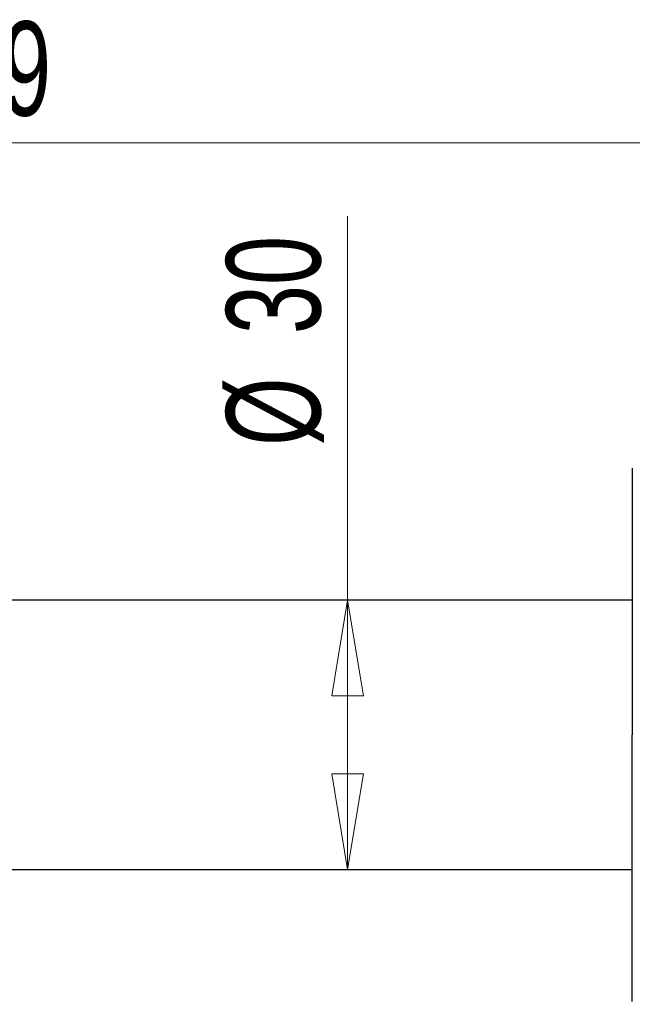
# Model space of a CAD drawing. Header units: millimetres. Extents: x 46 to 185, y 25 to 274.
# Tile 7 of 16: x 145 to 168, y 145 to 182. Entities that reach past the tile are written whole.
import ezdxf

# ---------------------------------------------------------------- set-up
doc = ezdxf.new("R2010")
doc.units = ezdxf.units.MM
doc.styles.add('SLDTEXTSTYLE0', font='TXT', dxfattribs={"width": 0.7})
doc.dimstyles.new('SLDDIMSTYLE0', dxfattribs={"dimtxt": 3.5, "dimasz": 3.556, "dimexe": 0, "dimexo": 0.0625, "dimgap": 0.875, "dimtad": 1, "dimdec": 0, "dimlfac": 3, "dimrnd": 1e-09, "dimzin": 12, "dimdsep": 46, "dimtxsty": 'SLDTEXTSTYLE0', "dimblk1": 'CLOSED', "dimblk2": 'CLOSED', "dimsah": 1, "dimcen": 0.09, "dimadec": 0, "dimazin": 3, "dimtfac": 1, "dimtdec": 0, "dimtofl": 0, "dimtmove": 0, "dimatfit": 3, "dimldrblk": 'CLOSED', "dimfxl": 0, "dimfrac": 2, "dimtolj": 1, "dimtzin": 12, "dimarcsym": 0})

# ---------------------------------------------------------------- blocks, each defined once
blk = doc.blocks.new('_Closed')
at = {"color": 0, "linetype": 'ByBlock', "lineweight": -2}
for p, q in [((-1, 0.166667), (0, 0)), ((-1, 0.166667), (-1, -0.166667)), ((0, 0), (-1, -0.166667)), ((0, 0), (-1, 0))]:
    blk.add_line(p, q, dxfattribs=at)
blk = doc.blocks.new('_D_1')
at = {"color": 7, "linetype": 'Continuous', "lineweight": 0}
for p, q in [((105.025, 139.995), (105.025, 178.464)), ((184.855, 161.462), (184.855, 178.464)), ((105.025, 177.464), (184.855, 177.464))]:
    blk.add_line(p, q, dxfattribs=at)
at = {"color": 7, "linetype": 'Continuous', "lineweight": 18, "xscale": 3.556, "yscale": 3.556, "rotation": 180.0000000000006}
blk.add_blockref('_Closed', (105.025, 177.464), dxfattribs=at)
at = {"color": 7, "linetype": 'Continuous', "lineweight": 18, "xscale": 3.556, "yscale": 3.556}
blk.add_blockref('_Closed', (184.855, 177.464), dxfattribs=at)
at = {"color": 7, "linetype": 'Continuous', "lineweight": 18, "insert": (140.642, 181.976), "char_height": 3.5, "attachment_point": 1, "style": 'SLDTEXTSTYLE0'}
blk.add_mtext('239', dxfattribs=at)
blk = doc.blocks.new('_D_2')
at = {"color": 7, "linetype": 'Continuous', "lineweight": 0}
for q in [(157.119, 174.743), (157.119, 150.495)]:
    blk.add_line((157.119, 160.495), q, dxfattribs=at)
at = {"color": 7, "linetype": 'Continuous', "lineweight": 18, "xscale": 3.556, "yscale": 3.556}
for p, rotation in [((157.119, 160.495), 90.00000000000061), ((157.119, 150.495), 270.0000000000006)]:
    blk.add_blockref('_Closed', p, dxfattribs=dict(at, rotation=rotation))
at = {"color": 7, "linetype": 'Continuous', "lineweight": 18, "char_height": 3.5, "attachment_point": 1, "rotation": 90, "style": 'SLDTEXTSTYLE0'}
for s, insert in [('30', (152.607, 170.368)), ('%%c', (152.607, 166.216))]:
    blk.add_mtext(s, dxfattribs=dict(at, insert=insert))

msp = doc.modelspace()

# ---------------------------------------------------------------- linework, layer by layer
at = {"color": 7, "linetype": 'Continuous', "lineweight": 25}
for p, q in [((167.689, 160.495), (128.985, 160.495)), ((128.985, 150.495), (167.689, 150.495))]:
    msp.add_line(p, q, dxfattribs=at)
for points in [[(167.689, 165.395), (167.689, 165.395), (167.689, 164.352), (167.689, 160.639), (167.689, 158.121), (167.689, 155.495)], [(167.689, 145.595), (167.689, 145.595), (167.689, 146.638), (167.689, 150.351), (167.689, 152.869), (167.689, 155.495)]]:
    msp.add_open_spline(points, degree=3, knots=[0, 0, 0, 0, 0.5, 0.5, 1, 1, 1, 1], dxfattribs=at)

# ---------------------------------------------------------------- dimensions: what is measured, and where the dimension line sits
at = {"color": 7, "linetype": 'Continuous', "lineweight": 18}
dim = msp.add_linear_dim(base=(184.855, 177.464), p1=(105.025, 138.995), p2=(184.855, 160.462), angle=0, dimstyle='SLDDIMSTYLE0', dxfattribs=at)
dim.commit()
dim.dimension.update_dxf_attribs({"geometry": '_D_1', "text_midpoint": (143.924, 177.464), "dimtype": 160})
dim = msp.add_linear_dim(base=(157.119, 150.495), p1=(167.689, 160.495), p2=(167.689, 150.495), angle=90, text='%%c<>', dimstyle='SLDDIMSTYLE0', dxfattribs=at)
dim.commit()
dim.dimension.update_dxf_attribs({"geometry": '_D_2', "text_midpoint": (157.119, 170.479), "dimtype": 160})

doc.saveas('drawing.dxf')
